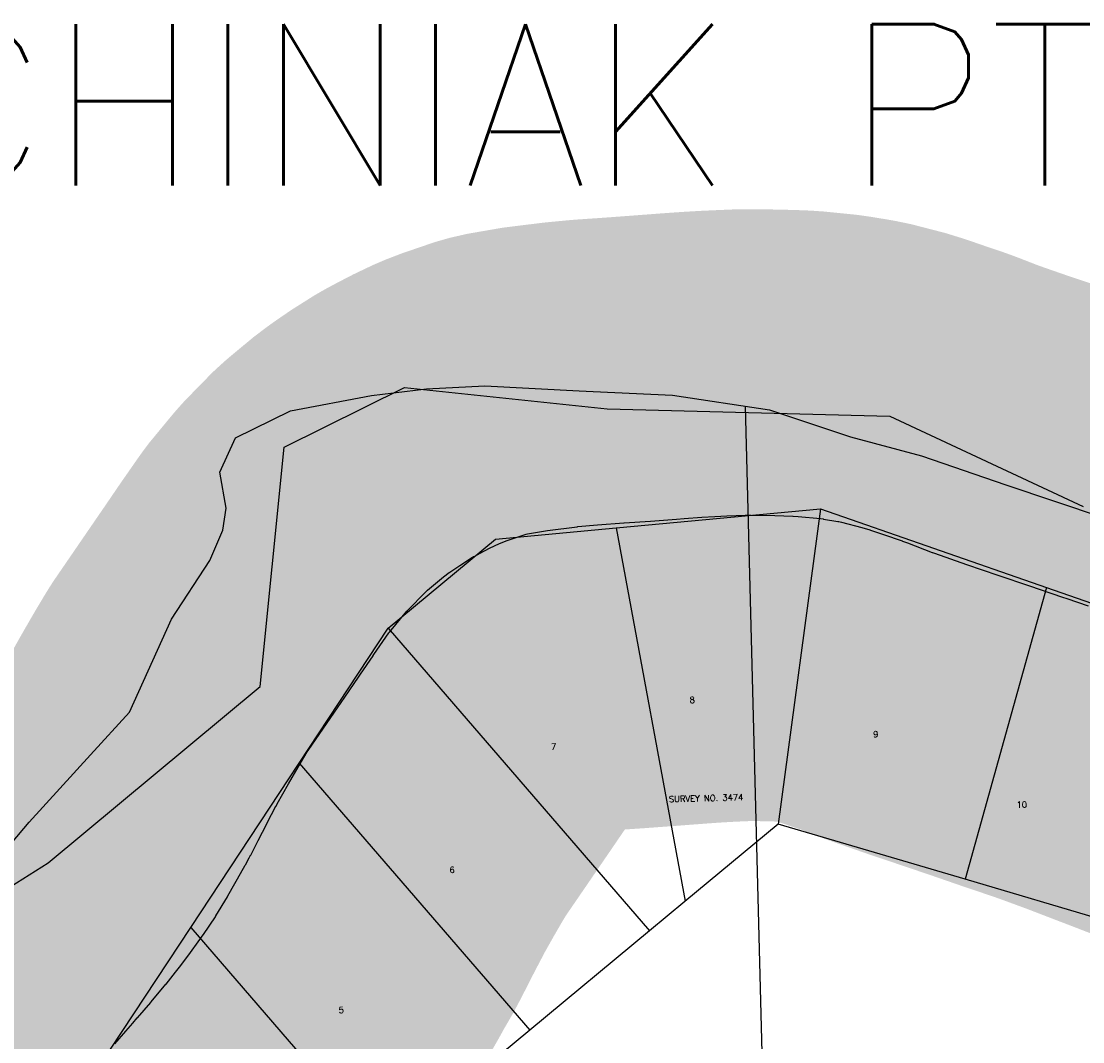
# Model space of a CAD drawing. Header units: feet. Extents: x 18803 to 104580, y -6601 to 116448.
# Tile 98 of 102: x 86371 to 88106, y 86500 to 88168. Entities that reach past the tile are written whole.
import ezdxf

# ---------------------------------------------------------------- set-up
doc = ezdxf.new("R2010")
doc.units = ezdxf.units.FT
doc.header["$LTSCALE"] = 100
doc.header["$MEASUREMENT"] = 0
doc.linetypes.add('DASHED', pattern=[0.75, 0.5, -0.25])
for name, color, linetype in [('ELPC BOLD TITLE SHEET', 3, 'Continuous'), ('ELPC-XIST', 6, 'Continuous'), ('ELRGOV-SECTION', 253, 'DASHED'), ('ELRP', 253, 'Continuous'), ('ETRP', 1, 'Continuous'), ('ITTW', 253, 'Continuous'), ('SL-VICINITY MAP', 2, 'Continuous')]:
    doc.layers.add(name, color=color, linetype=linetype)
doc.styles.add('L100', font='simplex.shx', dxfattribs={"height": 10})
doc.styles.add('L2640', font='simplex.shx', dxfattribs={"height": 264})

msp = doc.modelspace()

# ---------------------------------------------------------------- linework, layer by layer
at = {"layer": 'ELPC BOLD TITLE SHEET', "const_width": 1000}
msp.add_lwpolyline([(88606.12999224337, 87063.41618895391), (88582.51170022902, 87065.19418180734), (88582.23309924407, 87065.21729307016), (88560.61710837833, 87067.17653441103), (88560.4961200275, 87067.18710606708), (88549.63404468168, 87068.1008080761), (88549.0197106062, 87068.16247516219), (88517.56970162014, 87071.83199139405), (88514.24278973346, 87072.38763703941), (88513.39617446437, 87072.54592967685), (88478.72205663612, 87079.72545083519), (88476.77341541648, 87080.30890198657), (88476.36509729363, 87080.435002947), (88442.58234320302, 87091.18814919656), (88442.35443788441, 87091.26202922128), (88442.07958674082, 87091.35274623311), (88442.00829390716, 87091.37614530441), (88412.27976497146, 87101.07848530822), (88411.83928487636, 87101.2275571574), (88400.00238840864, 87105.37741868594), (88384.1249900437, 87111.04178864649), (88383.82617873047, 87111.15089433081), (88355.1287878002, 87121.87087965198), (88354.98701089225, 87121.92439025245), (88353.99461217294, 87122.30280503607), (88323.8468979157, 87134.18055290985), (88303.64812759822, 87141.888811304), (88303.63460202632, 87141.89398756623), (88303.62126819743, 87141.8990808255), (88289.1838860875, 87147.42954774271), (88289.12203104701, 87147.45334526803), (88254.3075435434, 87160.90561323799), (88248.29328619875, 87163.17217889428), (88220.57197865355, 87173.82348787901), (88220.57139023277, 87173.82371393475), (88220.5707571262, 87173.82395718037), (88189.8155166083, 87185.6387668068), (88189.50896073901, 87185.75378799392), (88186.32059945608, 87186.92169972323), (88186.28912450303, 87186.93325755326), (88150.79767506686, 87199.99802117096), (88130.18478851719, 87207.42946065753), (88129.92046012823, 87207.52276501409), (88114.5740247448, 87212.82472572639), (88079.88884868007, 87224.44944509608), (88072.9264009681, 87226.83049904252), (88019.0186142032, 87245.4877312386), (88018.88036007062, 87245.53505896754), (87967.29394631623, 87263.00025023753), (87967.25902554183, 87263.01204144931), (87915.91205492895, 87280.30317581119), (87863.60234449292, 87298.5346959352), (87860.00638159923, 87299.84277791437), (87859.52615887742, 87300.02334529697), (87819.56709664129, 87315.54149939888), (87811.13463417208, 87318.57783788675), (87810.68453902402, 87318.73492593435), (87780.17712497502, 87329.0469952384), (87779.99564722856, 87329.1091320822), (87758.76118007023, 87336.47283168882), (87757.96063066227, 87336.73540731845), (87744.82171569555, 87340.8010109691), (87711.60683823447, 87349.38403241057), (87706.86435954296, 87350.40165021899), (87705.63689601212, 87350.63390676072), (87682.09525393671, 87354.49631844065), (87681.41705149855, 87354.59836863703), (87676.93991829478, 87355.21145224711), (87640.78696788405, 87358.8434213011), (87632.62385751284, 87359.39485358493), (87631.67288665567, 87359.44106705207), (87602.65120397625, 87360.3019117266), (87564.06556873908, 87360.98296735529), (87555.06929448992, 87360.92559216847), (87554.24131924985, 87360.90582911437), (87523.79136401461, 87359.64562020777), (87504.61480098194, 87358.74083136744), (87504.34575505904, 87358.72658384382), (87483.24163527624, 87357.48707543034), (87454.39882631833, 87355.46511465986), (87454.25106162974, 87355.45428314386), (87441.71516803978, 87354.49524056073), (87441.694800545, 87354.49369118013), (87399.09766544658, 87351.27169494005), (87399.05297363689, 87351.26835763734), (87355.98835205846, 87348.0941185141), (87355.8554170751, 87348.08469675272), (87312.63171667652, 87345.14365250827), (87280.22205826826, 87342.05461749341), (87279.55783621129, 87341.98164133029), (87230.83261178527, 87335.91681910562), (87198.19428496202, 87330.26568250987), (87195.9411295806, 87329.75094827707), (87195.83082508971, 87329.71950928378), (87163.57965345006, 87318.67862878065), (87154.03065341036, 87315.0198392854), (87152.40461487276, 87314.3226954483), (87136.31644517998, 87306.66799097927), (87121.04699554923, 87298.76140965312), (87110.99638342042, 87293.42414957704), (87110.20971842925, 87292.98880895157), (87108.37603101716, 87291.93229597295), (87087.35012529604, 87278.6466289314), (87071.27778259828, 87267.65294308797), (87070.24985787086, 87266.91182810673), (87061.07176355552, 87259.94289687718), (87034.65723906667, 87238.0266197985), (87033.67182262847, 87237.1637614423), (87031.82539935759, 87235.45817002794), (87002.19448571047, 87205.16554233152), (87001.73070148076, 87204.65548034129), (87001.00645840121, 87203.8196509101), (86972.66946434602, 87169.48838788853), (86972.2819517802, 87168.9762756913), (86971.76754308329, 87168.26803141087), (86947.17733278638, 87132.9755353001), (86947.12296900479, 87132.89787863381), (86946.07541920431, 87131.4085314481), (86945.90019044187, 87131.15554732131), (86925.20839675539, 87100.81746158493), (86925.19998419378, 87100.80510005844), (86925.19155214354, 87100.79272801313), (86922.08283817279, 87096.22136375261), (86899.55493324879, 87063.40584991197), (86899.54556257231, 87063.39218928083), (86839.69325287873, 86976.07048120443), (86839.28029059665, 86975.4464298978), (86838.27432813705, 86973.87113049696), (86823.36292509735, 86948.85372975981), (86807.55942565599, 86921.52803804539), (86789.23941219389, 86889.04783351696), (86787.2022121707, 86885.35506479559), (86786.98592732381, 86884.95286137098), (86772.70656903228, 86857.70122534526), (86772.69484701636, 86857.67888724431), (86771.89389392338, 86856.15479363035), (86771.85526065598, 86856.08092169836), (86757.70828653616, 86828.89769685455), (86745.82111978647, 86805.31760338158), (86745.68506506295, 86805.05265524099), (86743.50072366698, 86800.87596623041), (86737.34853412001, 86789.23200386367), (86736.9280625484, 86788.47649550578), (86724.0284780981, 86766.4407061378), (86715.69783472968, 86751.14135669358), (86707.97515521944, 86737.5729282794), (86707.70176099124, 86737.10609585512), (86688.97259761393, 86706.01246578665), (86688.65680569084, 86705.5033339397), (86687.99066733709, 86704.4599541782), (86668.45474208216, 86675.45255101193), (86668.19415704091, 86675.07344177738), (86660.02954944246, 86663.43328648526), (86647.48249634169, 86646.19527630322), (86647.3240417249, 86645.97991504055), (86633.19156649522, 86626.97725992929), (86629.25858896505, 86622.11685873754), (86622.7600620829, 86613.8807506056), (86607.5189493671, 86594.40934454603), (86607.46385201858, 86594.34195235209), (86607.25611225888, 86594.0911776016), (86582.9986378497, 86565.19064843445), (86582.66934861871, 86564.80721975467), (86582.36285057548, 86564.45839275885), (86582.32616120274, 86564.41653120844), (86560.45176001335, 86539.39555773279), (86560.26315495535, 86539.17687434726), (86553.04371270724, 86530.69146593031), (86552.975505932, 86530.61169371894), (86541.44629598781, 86517.19392326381), (86523.60334165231, 86496.91787219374), (86523.40489901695, 86496.69550924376), (86522.78934443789, 86496.01519653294), (86522.76744310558, 86495.99110682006), (86522.74560230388, 86495.96701029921), (86503.96290815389, 86475.33918461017), (86503.89791919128, 86475.26749059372), (86483.89457476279, 86453.1012847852), (86464.2249936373, 86431.68555621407), (86463.92649744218, 86431.3704838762), (86463.61727667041, 86431.05054213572), (86446.36248244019, 86413.55014633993), (86446.0735782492, 86413.25168618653), (86437.21946075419, 86403.9347120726), (86436.12963802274, 86402.70356424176), (86435.96169345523, 86402.49982114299), (86434.70227665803, 86401.0897375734), (86430.35548489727, 86396.59049705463), (86420.77938981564, 86389.21171734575), (86401.437401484, 86376.72469712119), (86398.86678714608, 86375.26456446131), (86398.57688664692, 86375.14398059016), (86362.47660900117, 86360.38084508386), (86357.9775204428, 86358.74547469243), (86357.1654469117, 86358.46403101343), (86323.02002329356, 86347.20158380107), (86308.03544892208, 86342.85857767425), (86307.95909593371, 86342.8365586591), (86282.52063444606, 86335.53729283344), (86257.33067360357, 86328.56361019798), (86245.77278962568, 86325.12639213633), (86245.16085518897, 86324.93648504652), (86210.46870609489, 86313.7173672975), (86209.59057360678, 86313.41581876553), (86207.77567013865, 86312.75582501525), (86172.89157950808, 86299.47167909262), (86172.86454664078, 86299.46143602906), (86172.83750105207, 86299.45115399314), (86160.82752726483, 86294.90808159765), (86133.81281295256, 86284.17730944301), (86133.55889086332, 86284.07486010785), (86116.86358721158, 86277.23406850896), (86092.35083716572, 86267.02157053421), (86092.08694488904, 86266.90983404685), (86074.66593964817, 86259.41448355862), (86048.97633912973, 86248.14086231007), (86048.79076234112, 86248.05850874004), (86034.950645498, 86241.84817210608), (86034.84277147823, 86241.80007647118), (86008.89471439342, 86230.30544293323), (85996.61703016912, 86225.15155597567), (85996.57458464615, 86225.13378454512), (85976.50784273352, 86216.75391301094), (85960.0360478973, 86210.26463481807), (85958.97909701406, 86209.87739839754), (85950.13240432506, 86206.87611317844), (85949.44786543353, 86206.63211874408), (85927.89640697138, 86198.57643923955), (85906.33786301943, 86191.74854877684), (85883.92602267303, 86185.17523124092), (85882.5308714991, 86184.80977510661), (85881.59194248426, 86184.5928050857), (85856.19386525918, 86179.85000299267)], dxfattribs=at)
at = {"layer": 'ELPC-XIST'}
msp.add_lwpolyline([(86523.60334165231, 86496.91787219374), (86541.44629598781, 86517.19392326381), (86552.975505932, 86530.61169371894), (86553.04371270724, 86530.69146593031), (86560.26315495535, 86539.17687434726), (86560.45176001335, 86539.39555773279), (86582.32616120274, 86564.41653120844), (86582.36285057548, 86564.45839275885), (86582.66934861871, 86564.80721975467), (86582.9986378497, 86565.19064843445), (86607.25611225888, 86594.0911776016), (86607.46385201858, 86594.34195235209), (86607.5189493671, 86594.40934454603), (86622.7600620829, 86613.8807506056), (86629.25858896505, 86622.11685873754), (86633.19156649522, 86626.97725992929), (86647.3240417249, 86645.97991504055), (86647.48249634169, 86646.19527630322), (86660.02954944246, 86663.43328648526), (86668.19415704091, 86675.07344177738), (86668.45474208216, 86675.45255101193), (86687.99066733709, 86704.4599541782), (86688.65680569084, 86705.5033339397), (86688.97259761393, 86706.01246578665), (86707.70176099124, 86737.10609585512), (86707.97515521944, 86737.5729282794), (86715.69783472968, 86751.14135669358), (86724.0284780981, 86766.4407061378), (86736.9280625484, 86788.47649550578), (86737.34853412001, 86789.23200386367), (86743.50072366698, 86800.87596623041), (86745.68506506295, 86805.05265524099), (86745.82111978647, 86805.31760338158), (86757.70828653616, 86828.89769685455), (86771.85526065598, 86856.08092169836), (86771.89389392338, 86856.15479363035), (86772.69484701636, 86857.67888724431), (86772.70656903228, 86857.70122534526), (86786.98592732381, 86884.95286137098), (86787.2022121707, 86885.35506479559), (86789.23941219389, 86889.04783351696), (86807.55942565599, 86921.52803804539), (86823.36292509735, 86948.85372975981), (86838.27432813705, 86973.87113049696), (86839.28029059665, 86975.4464298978), (86839.69325287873, 86976.07048120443), (86899.54556257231, 87063.39218928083), (86899.55493324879, 87063.40584991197), (86922.08283817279, 87096.22136375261), (86925.19155214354, 87100.79272801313), (86925.19998419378, 87100.80510005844), (86925.20839675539, 87100.81746158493), (86945.90019044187, 87131.15554732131), (86946.07541920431, 87131.4085314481), (86947.12296900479, 87132.89787863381), (86947.17733278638, 87132.9755353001), (86971.76754308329, 87168.26803141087), (86972.2819517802, 87168.9762756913), (86972.66946434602, 87169.48838788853), (87001.00645840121, 87203.8196509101), (87001.73070148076, 87204.65548034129), (87002.19448571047, 87205.16554233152), (87031.82539935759, 87235.45817002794), (87033.67182262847, 87237.1637614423), (87034.65723906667, 87238.0266197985), (87061.07176355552, 87259.94289687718), (87070.24985787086, 87266.91182810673), (87071.27778259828, 87267.65294308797), (87087.35012529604, 87278.6466289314), (87108.37603101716, 87291.93229597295), (87110.20971842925, 87292.98880895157), (87110.99638342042, 87293.42414957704), (87121.04699554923, 87298.76140965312), (87136.31644517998, 87306.66799097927), (87152.40461487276, 87314.3226954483), (87154.03065341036, 87315.0198392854), (87163.57965345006, 87318.67862878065), (87195.83082508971, 87329.71950928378), (87195.9411295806, 87329.75094827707), (87198.19428496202, 87330.26568250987), (87230.83261178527, 87335.91681910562), (87279.55783621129, 87341.98164133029), (87280.22205826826, 87342.05461749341), (87312.63171667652, 87345.14365250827), (87355.8554170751, 87348.08469675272), (87355.98835205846, 87348.0941185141), (87399.05297363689, 87351.26835763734), (87399.09766544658, 87351.27169494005), (87441.694800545, 87354.49369118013), (87441.71516803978, 87354.49524056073), (87454.25106162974, 87355.45428314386), (87454.39882631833, 87355.46511465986), (87483.24163527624, 87357.48707543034), (87504.34575505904, 87358.72658384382), (87504.61480098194, 87358.74083136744), (87523.79136401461, 87359.64562020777), (87554.24131924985, 87360.90582911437), (87555.06929448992, 87360.92559216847), (87564.06556873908, 87360.98296735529), (87602.65120397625, 87360.3019117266), (87631.67288665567, 87359.44106705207), (87632.62385751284, 87359.39485358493), (87640.78696788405, 87358.8434213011), (87676.93991829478, 87355.21145224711), (87681.41705149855, 87354.59836863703), (87682.09525393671, 87354.49631844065), (87705.63689601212, 87350.63390676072), (87706.86435954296, 87350.40165021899), (87711.60683823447, 87349.38403241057), (87744.82171569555, 87340.8010109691), (87757.96063066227, 87336.73540731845), (87758.76118007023, 87336.47283168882), (87779.99564722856, 87329.1091320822), (87780.17712497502, 87329.0469952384), (87810.68453902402, 87318.73492593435), (87811.13463417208, 87318.57783788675), (87819.56709664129, 87315.54149939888), (87859.52615887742, 87300.02334529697), (87860.00638159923, 87299.84277791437), (87863.60234449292, 87298.5346959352), (87915.91205492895, 87280.30317581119), (87967.25902554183, 87263.01204144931), (87967.29394631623, 87263.00025023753), (88018.88036007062, 87245.53505896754), (88019.0186142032, 87245.4877312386), (88072.9264009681, 87226.83049904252), (88079.88884868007, 87224.44944509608), (88114.5740247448, 87212.82472572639)], dxfattribs=at)
at = {"layer": 'ELRGOV-SECTION', "ltscale": 50}
msp.add_line((87553.98077797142, 87538.89457481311), (87619.45959315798, 84992.4312659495), dxfattribs=at)
at = {"layer": 'ELRP'}
for p, q in [((86800.24501704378, 87471.95109712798), (86997.41418363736, 87569.54371849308)), ((86997.41418363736, 87569.54371849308), (87328.54964840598, 87534.35417498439)), ((87328.54964840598, 87534.35417498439), (87790.39842418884, 87522.53434807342)), ((87790.39842418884, 87522.53434807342), (88106.61565305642, 87374.86016560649)), ((86761.44430042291, 87080.87117640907), (86800.24501704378, 87471.95109712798)), ((87343.25351764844, 87340.02209788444), (87677.07152547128, 87371.29854354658)), ((87677.07152547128, 87371.29854354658), (87607.86111251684, 86855.84425348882)), ((87677.07152547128, 87371.29854354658), (88046.36317215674, 87242.4753890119)), ((87146.11689885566, 87321.55175595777), (87343.25351764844, 87340.02209788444)), ((87343.25351764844, 87340.02209788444), (87455.99713705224, 86729.88528253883)), ((86970.4233438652, 87176.19201037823), (87146.11689885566, 87321.55175595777)), ((88046.36317215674, 87242.4753890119), (87913.39040813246, 86765.6016233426)), ((88046.36317215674, 87242.4753890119), (88326.41660789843, 87144.78196064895)), ((86824.89691685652, 86955.6075124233), (86970.4233438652, 87176.19201037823)), ((86970.4233438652, 87176.19201037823), (87397.75032422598, 86681.46525270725)), ((86414.78380568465, 86792.37940635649), (86761.44430042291, 87080.87117640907)), ((86647.71376708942, 86687.03872432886), (86824.89691685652, 86955.6075124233)), ((86824.89691685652, 86955.6075124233), (87201.91968125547, 86519.11915954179)), ((87607.86111251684, 86855.84425348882), (87455.45216691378, 86729.4499763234)), ((87913.4396694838, 86765.65228138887), (87607.89403299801, 86855.85402609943)), ((86028.71438580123, 86551.59858687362), (86414.78380568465, 86792.37940635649)), ((88197.33695136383, 86681.84146203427), (87913.4396694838, 86765.65228138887)), ((87455.45216691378, 86729.4499763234), (87397.58757056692, 86681.46228242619)), ((86466.20553120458, 86411.91410325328), (86647.71376708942, 86687.03872432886)), ((86647.71376708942, 86687.03872432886), (86963.5172497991, 86321.42541123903)), ((87397.58757056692, 86681.46228242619), (87201.84368143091, 86519.12989911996)), ((87201.84368143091, 86519.12989911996), (86963.42528752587, 86321.40711820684))]:
    msp.add_line(p, q, dxfattribs=at)
at = {"layer": 'SL-VICINITY MAP'}
msp.add_lwpolyline([(86293.76873096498, 86752.78093740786), (86383.67052486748, 86859.0853972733), (86483.98941930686, 86968.82242993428), (86547.38435801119, 87038.64862945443), (86616.14843983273, 87190.58251420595), (86679.12918355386, 87286.65218506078), (86700.1309442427, 87336.17518796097), (86705.77386072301, 87372.35024321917), (86695.07425258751, 87431.25610511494), (86721.13104057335, 87487.41494282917), (86810.92168285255, 87531.3752471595), (86943.44795367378, 87556.26948884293), (87033.092039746, 87567.41580007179), (87128.4083122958, 87572.08216966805), (87282.50197227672, 87564.13358266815), (87305.63554477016, 87562.9881346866), (87434.99403376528, 87556.8505072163), (87593.65923562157, 87532.90681787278), (87726.1697023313, 87488.89591700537), (87842.48066569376, 87457.77434223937), (87980.3532056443, 87410.5601793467), (88139.05381208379, 87357.08632756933)], dxfattribs=at)

# ---------------------------------------------------------------- texts
at = {"layer": 'ETRP', "style": 'L100'}
for s, p in [('8', (87463.40868572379, 87053.6549126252)), ('9', (87763.36447660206, 86997.6171540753)), ('7', (87236.71253291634, 86977.24839243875)), ('SURVEY NO. 3474', (87429.4902998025, 86891.65472992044)), ('10', (87997.76675988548, 86882.506618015)), ('6', (87070.70975392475, 86776.09272813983)), ('5', (86889.60543264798, 86546.79012707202))]:
    msp.add_text(s, height=10, rotation=1.485926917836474, dxfattribs=at).set_placement(p)
at = {"layer": 'ITTW', "style": 'L2640'}
msp.add_text('CHINIAK PT', height=264, dxfattribs=at).set_placement((86176.81715495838, 87899.4784476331))

doc.saveas('drawing.dxf')
